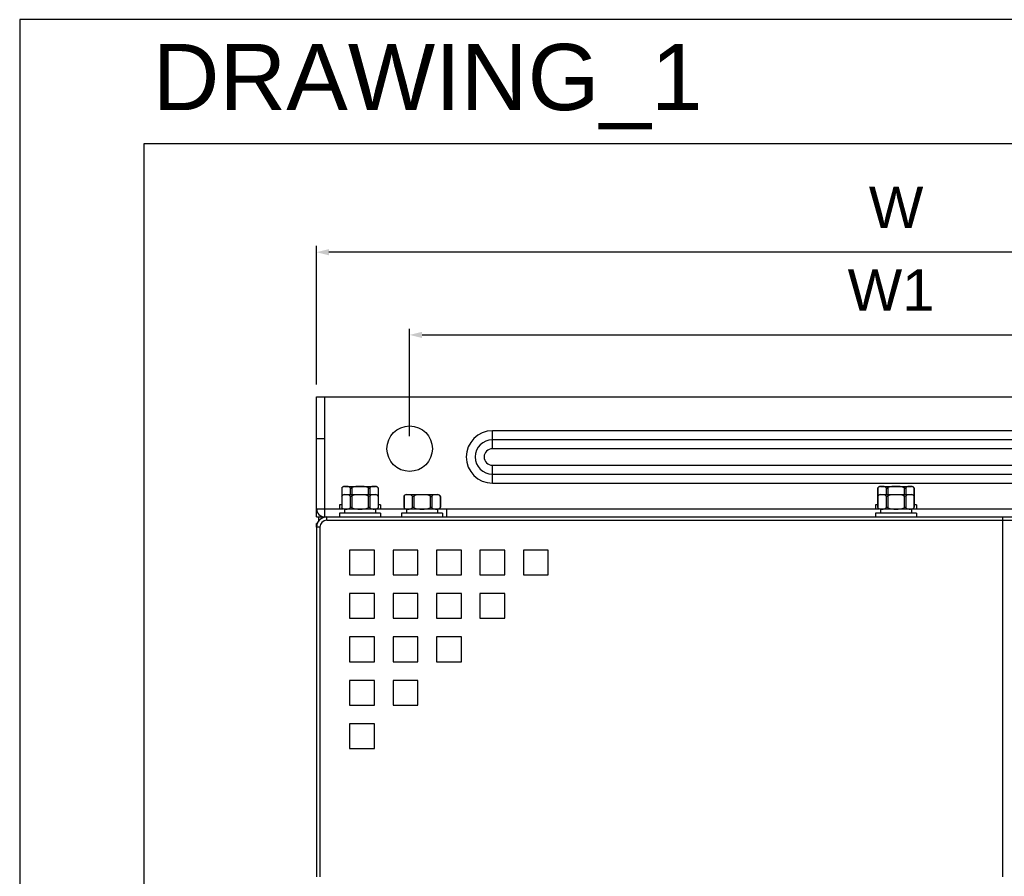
# Model space of a CAD drawing. Header units: millimetres. Extents: x 0 to 1700, y 17 to 1205.
# Tile 30 of 51: x 0 to 238, y 998 to 1205. Entities that reach past the tile are written whole.
import ezdxf
from ezdxf.enums import TextEntityAlignment as Align

# ---------------------------------------------------------------- set-up
doc = ezdxf.new("R2010")
doc.units = ezdxf.units.MM
doc.header["$LTSCALE"] = 77.505185
doc.header["$PDMODE"] = 3
doc.header["$PDSIZE"] = 0.3125
doc.layers.get('0').update_dxf_attribs({"linetype": 'CONTINUOUS'})
doc.layers.get('Defpoints').update_dxf_attribs({"linetype": 'CONTINUOUS'})
doc.layers.add('DF', color=3, linetype='CONTINUOUS')
doc.layers.add('TXT', color=7, linetype='CONTINUOUS')
doc.styles.get("Standard").update_dxf_attribs({"font": 'arial.ttf'})
doc.styles.add('STYLE1', font='arial.ttf')
doc.dimstyles.new('DIMSTYLE_1', dxfattribs={"dimtxt": 10, "dimasz": 3, "dimexe": 1.5, "dimexo": 3, "dimgap": 2.5, "dimtad": 1, "dimdec": 1, "dimzin": 0, "dimdsep": 46, "dimtxsty": 'Standard', "dimblk": '_FILLED', "dimblk1": '_FILLED', "dimblk2": '_FILLED', "dimcen": 0.09, "dimadec": 1, "dimazin": 0, "dimtp": 0.1, "dimtm": 0.1, "dimtfac": 1, "dimtdec": 1, "dimtofl": 0, "dimtmove": 0, "dimatfit": 3, "dimldrblk": '_FILLED', "dimfxl": 1, "dimtolj": 1, "dimtzin": 0, "dimarcsym": 0})

# ---------------------------------------------------------------- blocks, each defined once
blk = doc.blocks.new('_FILLED')
at = {"color": 0, "linetype": 'ByBlock'}
blk.add_solid([(0, 0), (-1, 0.25), (-1, -0.25)], dxfattribs=at)
blk = doc.blocks.new('*D1')
at = {"color": 0, "linetype": 'Continuous', "lineweight": -2, "transparency": 16777216}
for p, q in [((94.22, 1104.78), (94.22, 1130.78)), ((329.22, 1104.78), (329.22, 1130.78)), ((97.22, 1129.28), (326.22, 1129.28))]:
    blk.add_line(p, q, dxfattribs=at)
at = {"layer": 'Defpoints', "color": 0, "linetype": 'Continuous', "transparency": 16777216}
for p in [(329.22, 1129.28), (94.22, 1101.78), (329.22, 1101.78)]:
    blk.add_point(p, dxfattribs=at)
at = {"color": 0, "linetype": 'Continuous', "lineweight": -2, "transparency": 16777216, "xscale": 3, "yscale": 3, "zscale": 3, "rotation": 180}
blk.add_blockref('_FILLED', (94.22, 1129.28), dxfattribs=at)
at = {"color": 0, "linetype": 'Continuous', "lineweight": -2, "transparency": 16777216, "xscale": 3, "yscale": 3, "zscale": 3}
blk.add_blockref('_FILLED', (329.22, 1129.28), dxfattribs=at)
at = {"color": 0, "linetype": 'Continuous', "transparency": 16777216, "insert": (210.53, 1145.12), "char_height": 10, "width": 20.9294, "attachment_point": 2, "line_spacing_factor": 0.9}
blk.add_mtext('\\A1;W1', dxfattribs=at)
blk = doc.blocks.new('*D2')
at = {"color": 0, "linetype": 'Continuous', "lineweight": -2, "transparency": 16777216}
for p, q in [((71.72, 1117.28), (71.72, 1150.78)), ((348.72, 1149.28), (74.72, 1149.28)), ((351.72, 1117.28), (351.72, 1150.78))]:
    blk.add_line(p, q, dxfattribs=at)
at = {"layer": 'Defpoints', "color": 0, "linetype": 'Continuous', "transparency": 16777216}
for p in [(71.72, 1149.28), (71.72, 1114.28), (351.72, 1114.28)]:
    blk.add_point(p, dxfattribs=at)
at = {"color": 0, "linetype": 'Continuous', "lineweight": -2, "transparency": 16777216, "xscale": 3, "yscale": 3, "zscale": 3, "rotation": 180}
blk.add_blockref('_FILLED', (71.72, 1149.28), dxfattribs=at)
at = {"color": 0, "linetype": 'Continuous', "lineweight": -2, "transparency": 16777216, "xscale": 3, "yscale": 3, "zscale": 3}
blk.add_blockref('_FILLED', (351.72, 1149.28), dxfattribs=at)
at = {"color": 0, "linetype": 'Continuous', "transparency": 16777216, "insert": (211.76, 1165.12), "char_height": 10, "width": 13.1599, "attachment_point": 2, "line_spacing_factor": 0.9}
blk.add_mtext('\\A1;W', dxfattribs=at)

msp = doc.modelspace()

# ---------------------------------------------------------------- linework, layer by layer
for p, q in [((840, 1205.48), (0, 1205.48)), ((0, 1205.48), (0, 17.48))]:
    msp.add_line(p, q)
at = {"linetype": 'Continuous'}
for p, q in [((71.72, 1085.28), (71.72, 1114.28)), ((71.72, 1114.28), (351.72, 1114.28)), ((73.72, 1085.28), (73.72, 1114.28)), ((71.72, 1104.28), (73.72, 1104.28)), ((114.22, 1101.78), (114.22, 1106.11)), ((309.22, 1106.11), (114.22, 1106.11)), ((309.22, 1103.95), (114.22, 1103.95)), ((309.22, 1101.78), (114.22, 1101.78)), ((114.22, 1093.45), (114.22, 1097.78)), ((114.22, 1097.78), (309.22, 1097.78)), ((114.22, 1095.62), (309.22, 1095.62)), ((77.8, 1092.26), (77.8, 1090.26)), ((77.87, 1092.36), (77.87, 1090.37)), ((78.47, 1092.68), (85.97, 1092.68)), ((79.83, 1092.36), (79.83, 1090.68)), ((80.26, 1092.36), (80.26, 1090.68)), ((84.19, 1092.36), (84.19, 1090.68)), ((84.62, 1092.36), (84.62, 1090.68)), ((86.58, 1092.36), (86.58, 1090.37)), ((86.65, 1092.26), (86.65, 1090.26)), ((114.22, 1093.45), (309.22, 1093.45)), ((207.3, 1092.26), (207.3, 1090.26)), ((207.37, 1092.36), (207.37, 1090.37)), ((207.97, 1092.68), (215.47, 1092.68)), ((209.33, 1092.36), (209.33, 1090.68)), ((209.76, 1092.36), (209.76, 1090.68)), ((213.69, 1092.36), (213.69, 1090.68)), ((214.12, 1092.36), (214.12, 1090.68)), ((216.08, 1092.36), (216.08, 1090.37)), ((216.15, 1092.26), (216.15, 1090.26)), ((77.8, 1090.26), (77.8, 1087.61)), ((77.87, 1090.36), (77.87, 1087.5)), ((78.47, 1090.68), (85.97, 1090.68)), ((79.83, 1090.36), (79.83, 1087.5)), ((80.26, 1090.36), (80.26, 1087.5)), ((84.19, 1090.36), (84.19, 1087.5)), ((84.62, 1090.36), (84.62, 1087.5)), ((86.58, 1090.36), (86.58, 1087.5)), ((86.65, 1090.26), (86.65, 1087.61)), ((92.8, 1090.26), (92.8, 1087.61)), ((92.87, 1090.36), (92.87, 1087.5)), ((93.47, 1090.68), (100.97, 1090.68)), ((94.83, 1090.36), (94.83, 1087.5)), ((95.26, 1090.36), (95.26, 1087.5)), ((99.19, 1090.36), (99.19, 1087.5)), ((99.62, 1090.36), (99.62, 1087.5)), ((101.58, 1090.36), (101.58, 1087.5)), ((101.65, 1090.26), (101.65, 1087.61)), ((207.3, 1090.26), (207.3, 1087.61)), ((207.37, 1090.36), (207.37, 1087.5)), ((207.97, 1090.68), (215.47, 1090.68)), ((209.33, 1090.36), (209.33, 1087.5)), ((209.76, 1090.36), (209.76, 1087.5)), ((213.69, 1090.36), (213.69, 1087.5)), ((214.12, 1090.36), (214.12, 1087.5)), ((216.08, 1090.36), (216.08, 1087.5)), ((216.15, 1090.26), (216.15, 1087.61)), ((71.72, 1087.28), (78.11, 1087.28)), ((77.27, 1088.23), (77.27, 1087.28)), ((77.8, 1088.23), (77.27, 1088.23)), ((86.34, 1087.28), (93.11, 1087.28)), ((87.17, 1088.23), (86.65, 1088.23)), ((87.17, 1088.23), (87.17, 1087.28)), ((101.34, 1087.28), (207.61, 1087.28)), ((103.22, 1085.28), (103.22, 1087.28)), ((206.77, 1088.23), (206.77, 1087.28)), ((207.3, 1088.23), (206.77, 1088.23)), ((215.84, 1087.28), (322.11, 1087.28)), ((216.67, 1088.23), (216.15, 1088.23)), ((216.67, 1088.23), (216.67, 1087.28)), ((71.72, 1085.28), (72.22, 1085.28)), ((72.22, 1085.28), (72.22, 1084.2)), ((72.22, 1085.28), (74.22, 1085.28)), ((74.22, 1084.48), (74.22, 1085.28)), ((74.22, 1085.28), (349.22, 1085.28)), ((77.27, 1086.23), (77.27, 1085.28)), ((87.17, 1086.23), (77.27, 1086.23)), ((78.47, 1087.18), (78.47, 1086.23)), ((85.97, 1087.18), (78.47, 1087.18)), ((85.97, 1087.18), (85.97, 1086.23)), ((87.17, 1086.23), (87.17, 1085.28)), ((92.27, 1086.23), (92.27, 1085.28)), ((102.17, 1086.23), (92.27, 1086.23)), ((93.47, 1087.18), (93.47, 1086.23)), ((100.97, 1087.18), (93.47, 1087.18)), ((100.97, 1087.18), (100.97, 1086.23)), ((102.17, 1086.23), (102.17, 1085.28)), ((206.77, 1086.23), (206.77, 1085.28)), ((216.67, 1086.23), (206.77, 1086.23)), ((207.97, 1087.18), (207.97, 1086.23)), ((215.47, 1087.18), (207.97, 1087.18)), ((215.47, 1087.18), (215.47, 1086.23)), ((216.67, 1086.23), (216.67, 1085.28)), ((237.5, 1085.28), (237.5, 998.33)), ((71.72, 1082.78), (71.72, 1083.68)), ((71.9, 1083.68), (71.72, 1083.68)), ((71.72, 1082.78), (71.72, 998.3)), ((72.52, 1082.78), (71.72, 1082.78)), ((72.52, 1082.78), (72.52, 998.33)), ((74.22, 1084.48), (349.22, 1084.48)), ((79.72, 1077.28), (79.72, 1071.28)), ((85.72, 1077.28), (79.72, 1077.28)), ((85.72, 1071.28), (85.72, 1077.28)), ((90.22, 1077.28), (90.22, 1071.28)), ((96.22, 1077.28), (90.22, 1077.28)), ((96.22, 1071.28), (96.22, 1077.28)), ((100.72, 1077.28), (100.72, 1071.28)), ((106.72, 1077.28), (100.72, 1077.28)), ((106.72, 1071.28), (106.72, 1077.28)), ((111.22, 1077.28), (111.22, 1071.28)), ((117.22, 1077.28), (111.22, 1077.28)), ((117.22, 1071.28), (117.22, 1077.28)), ((121.72, 1077.28), (121.72, 1071.28)), ((127.72, 1077.28), (121.72, 1077.28)), ((127.72, 1071.28), (127.72, 1077.28)), ((79.72, 1071.28), (85.72, 1071.28)), ((90.22, 1071.28), (96.22, 1071.28)), ((100.72, 1071.28), (106.72, 1071.28)), ((111.22, 1071.28), (117.22, 1071.28)), ((121.72, 1071.28), (127.72, 1071.28)), ((79.72, 1066.78), (79.72, 1060.78)), ((85.72, 1066.78), (79.72, 1066.78)), ((85.72, 1060.78), (85.72, 1066.78)), ((90.22, 1066.78), (90.22, 1060.78)), ((96.22, 1066.78), (90.22, 1066.78)), ((96.22, 1060.78), (96.22, 1066.78)), ((100.72, 1066.78), (100.72, 1060.78)), ((106.72, 1066.78), (100.72, 1066.78)), ((106.72, 1060.78), (106.72, 1066.78)), ((111.22, 1066.78), (111.22, 1060.78)), ((117.22, 1066.78), (111.22, 1066.78)), ((117.22, 1060.78), (117.22, 1066.78)), ((79.72, 1060.78), (85.72, 1060.78)), ((90.22, 1060.78), (96.22, 1060.78)), ((100.72, 1060.78), (106.72, 1060.78)), ((111.22, 1060.78), (117.22, 1060.78)), ((79.72, 1056.28), (79.72, 1050.28)), ((85.72, 1056.28), (79.72, 1056.28)), ((85.72, 1050.28), (85.72, 1056.28)), ((90.22, 1056.28), (90.22, 1050.28)), ((96.22, 1056.28), (90.22, 1056.28)), ((96.22, 1050.28), (96.22, 1056.28)), ((100.72, 1056.28), (100.72, 1050.28)), ((106.72, 1056.28), (100.72, 1056.28)), ((106.72, 1050.28), (106.72, 1056.28)), ((79.72, 1050.28), (85.72, 1050.28)), ((90.22, 1050.28), (96.22, 1050.28)), ((100.72, 1050.28), (106.72, 1050.28)), ((79.72, 1045.78), (79.72, 1039.78)), ((85.72, 1045.78), (79.72, 1045.78)), ((85.72, 1039.78), (85.72, 1045.78)), ((90.22, 1045.78), (90.22, 1039.78)), ((96.22, 1045.78), (90.22, 1045.78)), ((96.22, 1039.78), (96.22, 1045.78)), ((79.72, 1039.78), (85.72, 1039.78)), ((90.22, 1039.78), (96.22, 1039.78)), ((79.72, 1035.28), (79.72, 1029.28)), ((85.72, 1035.28), (79.72, 1035.28)), ((85.72, 1029.28), (85.72, 1035.28)), ((79.72, 1029.28), (85.72, 1029.28))]:
    msp.add_line(p, q, dxfattribs=at)
msp.add_circle((94.22, 1101.78), 5.5, dxfattribs=at)
for centre, radius, start, end in [((114.22, 1099.78), 6.33, 90, 270), ((114.22, 1099.78), 4.17, 90, 270), ((114.22, 1099.78), 2, 90, 270), ((78.47, 1091.93), 0.753, 90, 153.8083), ((78.46, 1091.9), 0.758, 143.9429, 150.9868), ((78.49, 1091.88), 0.79, 141.9612, 143.998), ((85.97, 1091.93), 0.753, 26.1917, 90), ((85.96, 1091.88), 0.79, 36.002, 38.0388), ((85.98, 1091.89), 0.765, 29.0474, 36.0229), ((207.97, 1091.93), 0.753, 90, 153.8083), ((207.96, 1091.9), 0.758, 143.9429, 150.9868), ((207.99, 1091.88), 0.79, 141.9612, 143.998), ((215.47, 1091.93), 0.753, 26.1917, 90), ((215.46, 1091.88), 0.79, 36.002, 38.0388), ((215.48, 1091.89), 0.765, 29.0474, 36.0229), ((78.47, 1089.93), 0.753, 90, 153.8083), ((78.46, 1089.9), 0.758, 143.9429, 150.9868), ((78.49, 1089.88), 0.79, 141.9612, 143.998), ((85.97, 1089.93), 0.753, 26.1917, 90), ((85.96, 1089.88), 0.79, 36.002, 38.0388), ((85.98, 1089.89), 0.765, 29.0474, 36.0229), ((93.47, 1089.93), 0.753, 90, 153.8083), ((93.46, 1089.9), 0.758, 143.9429, 150.9868), ((93.49, 1089.88), 0.79, 141.9612, 143.998), ((100.97, 1089.93), 0.753, 26.1917, 90), ((100.96, 1089.88), 0.79, 36.002, 38.0388), ((100.98, 1089.89), 0.765, 29.0474, 36.0229), ((207.97, 1089.93), 0.753, 90, 153.8083), ((207.96, 1089.9), 0.758, 143.9429, 150.9868), ((207.99, 1089.88), 0.79, 141.9612, 143.998), ((215.47, 1089.93), 0.753, 26.1917, 90), ((215.46, 1089.88), 0.79, 36.002, 38.0388), ((215.48, 1089.89), 0.765, 29.0474, 36.0229), ((73.72, 1087.28), 2, 180, 270), ((78.47, 1087.98), 0.765, 209.0474, 216.0229), ((78.47, 1087.94), 0.753, 206.1917, 270), ((78.49, 1087.99), 0.79, 216.002, 218.0388), ((85.97, 1087.94), 0.753, 270, 333.8083), ((85.96, 1087.99), 0.79, 321.9612, 323.998), ((85.99, 1087.97), 0.758, 323.9429, 330.9868), ((93.47, 1087.98), 0.765, 209.0474, 216.0229), ((93.47, 1087.94), 0.753, 206.1917, 270), ((93.49, 1087.99), 0.79, 216.002, 218.0388), ((100.97, 1087.94), 0.753, 270, 333.8083), ((100.96, 1087.99), 0.79, 321.9612, 323.998), ((100.99, 1087.97), 0.758, 323.9429, 330.9868), ((207.97, 1087.98), 0.765, 209.0474, 216.0229), ((207.97, 1087.94), 0.753, 206.1917, 270), ((207.99, 1087.99), 0.79, 216.002, 218.0388), ((215.47, 1087.94), 0.753, 270, 333.8083), ((215.46, 1087.99), 0.79, 321.9612, 323.998), ((215.49, 1087.97), 0.758, 323.9429, 330.9868), ((74.22, 1082.78), 2.5, 90, 180), ((74.22, 1082.78), 1.7, 90, 180)]:
    msp.add_arc(centre, radius, start, end, dxfattribs=at)
for points, knots in [([(79.83, 1092.36), (79.8, 1092.41), (79.72, 1092.48), (79.56, 1092.58), (79.35, 1092.64), (79.1, 1092.67), (78.85, 1092.67), (78.59, 1092.67), (78.34, 1092.64), (78.13, 1092.58), (77.97, 1092.48), (77.9, 1092.41), (77.87, 1092.36)], [0, 0, 0, 0, 0.074444, 0.140813, 0.263244, 0.381911, 0.499981, 0.618051, 0.736717, 0.859151, 0.925525, 1, 1, 1, 1]), ([(79.83, 1092.36), (79.85, 1092.34), (79.89, 1092.3), (79.95, 1092.27), (80.04, 1092.26), (80.14, 1092.29), (80.22, 1092.34), (80.26, 1092.36)], [0, 0, 0, 0, 0.208472, 0.321372, 0.442334, 0.711025, 1, 1, 1, 1]), ([(84.19, 1092.36), (84.12, 1092.41), (83.96, 1092.48), (83.64, 1092.58), (83.23, 1092.64), (82.73, 1092.67), (82.22, 1092.67), (81.72, 1092.67), (81.22, 1092.64), (80.8, 1092.58), (80.48, 1092.48), (80.33, 1092.41), (80.26, 1092.36)], [0, 0, 0, 0, 0.062447, 0.124945, 0.249903, 0.374936, 0.499985, 0.625033, 0.750067, 0.875027, 0.937531, 1, 1, 1, 1]), ([(84.19, 1092.36), (84.23, 1092.34), (84.3, 1092.29), (84.41, 1092.26), (84.49, 1092.27), (84.56, 1092.3), (84.6, 1092.34), (84.62, 1092.36)], [0, 0, 0, 0, 0.288975, 0.557666, 0.678628, 0.791528, 1, 1, 1, 1]), ([(86.58, 1092.36), (86.55, 1092.41), (86.48, 1092.48), (86.32, 1092.58), (86.11, 1092.64), (85.85, 1092.67), (85.6, 1092.67), (85.35, 1092.67), (85.1, 1092.64), (84.88, 1092.58), (84.72, 1092.48), (84.65, 1092.41), (84.62, 1092.36)], [0, 0, 0, 0, 0.074469, 0.140842, 0.263272, 0.381934, 0.5, 0.618066, 0.736729, 0.859159, 0.925532, 1, 1, 1, 1]), ([(209.33, 1092.36), (209.3, 1092.41), (209.22, 1092.48), (209.06, 1092.58), (208.85, 1092.64), (208.6, 1092.67), (208.35, 1092.67), (208.09, 1092.67), (207.84, 1092.64), (207.63, 1092.58), (207.47, 1092.48), (207.4, 1092.41), (207.37, 1092.36)], [0, 0, 0, 0, 0.074444, 0.140813, 0.263244, 0.381911, 0.499981, 0.618051, 0.736717, 0.859151, 0.925525, 1, 1, 1, 1]), ([(209.33, 1092.36), (209.35, 1092.34), (209.39, 1092.3), (209.45, 1092.27), (209.54, 1092.26), (209.64, 1092.29), (209.72, 1092.34), (209.76, 1092.36)], [0, 0, 0, 0, 0.208472, 0.321372, 0.442334, 0.711025, 1, 1, 1, 1]), ([(213.69, 1092.36), (213.62, 1092.41), (213.46, 1092.48), (213.14, 1092.58), (212.73, 1092.64), (212.23, 1092.67), (211.72, 1092.67), (211.22, 1092.67), (210.72, 1092.64), (210.3, 1092.58), (209.98, 1092.48), (209.83, 1092.41), (209.76, 1092.36)], [0, 0, 0, 0, 0.062447, 0.124945, 0.249903, 0.374936, 0.499985, 0.625033, 0.750067, 0.875027, 0.937531, 1, 1, 1, 1]), ([(213.69, 1092.36), (213.73, 1092.34), (213.8, 1092.29), (213.91, 1092.26), (213.99, 1092.27), (214.06, 1092.3), (214.1, 1092.34), (214.12, 1092.36)], [0, 0, 0, 0, 0.288975, 0.557666, 0.678628, 0.791528, 1, 1, 1, 1]), ([(216.08, 1092.36), (216.05, 1092.41), (215.98, 1092.48), (215.82, 1092.58), (215.61, 1092.64), (215.35, 1092.67), (215.1, 1092.67), (214.85, 1092.67), (214.6, 1092.64), (214.38, 1092.58), (214.22, 1092.48), (214.15, 1092.41), (214.12, 1092.36)], [0, 0, 0, 0, 0.074469, 0.140842, 0.263272, 0.381934, 0.5, 0.618066, 0.736729, 0.859159, 0.925532, 1, 1, 1, 1]), ([(79.83, 1090.36), (79.8, 1090.41), (79.72, 1090.48), (79.56, 1090.58), (79.35, 1090.64), (79.1, 1090.67), (78.85, 1090.67), (78.59, 1090.67), (78.34, 1090.64), (78.13, 1090.58), (77.97, 1090.48), (77.9, 1090.41), (77.87, 1090.36)], [0, 0, 0, 0, 0.074444, 0.140813, 0.263244, 0.381911, 0.499981, 0.618051, 0.736717, 0.859151, 0.925525, 1, 1, 1, 1]), ([(79.83, 1090.36), (79.85, 1090.34), (79.89, 1090.3), (79.95, 1090.27), (80.04, 1090.26), (80.14, 1090.29), (80.22, 1090.34), (80.26, 1090.36)], [0, 0, 0, 0, 0.208472, 0.321372, 0.442334, 0.711025, 1, 1, 1, 1]), ([(84.19, 1090.36), (84.12, 1090.41), (83.96, 1090.48), (83.64, 1090.58), (83.23, 1090.64), (82.73, 1090.67), (82.22, 1090.67), (81.72, 1090.67), (81.22, 1090.64), (80.8, 1090.58), (80.48, 1090.48), (80.33, 1090.41), (80.26, 1090.36)], [0, 0, 0, 0, 0.062447, 0.124945, 0.249903, 0.374936, 0.499985, 0.625033, 0.750067, 0.875027, 0.937531, 1, 1, 1, 1]), ([(84.19, 1090.36), (84.23, 1090.34), (84.3, 1090.29), (84.41, 1090.26), (84.49, 1090.27), (84.56, 1090.3), (84.6, 1090.34), (84.62, 1090.36)], [0, 0, 0, 0, 0.288975, 0.557666, 0.678628, 0.791528, 1, 1, 1, 1]), ([(86.58, 1090.36), (86.55, 1090.41), (86.48, 1090.48), (86.32, 1090.58), (86.11, 1090.64), (85.85, 1090.67), (85.6, 1090.67), (85.35, 1090.67), (85.1, 1090.64), (84.88, 1090.58), (84.72, 1090.48), (84.65, 1090.41), (84.62, 1090.36)], [0, 0, 0, 0, 0.074469, 0.140842, 0.263272, 0.381934, 0.5, 0.618066, 0.736729, 0.859159, 0.925532, 1, 1, 1, 1]), ([(94.83, 1090.36), (94.8, 1090.41), (94.72, 1090.48), (94.56, 1090.58), (94.35, 1090.64), (94.1, 1090.67), (93.85, 1090.67), (93.59, 1090.67), (93.34, 1090.64), (93.13, 1090.58), (92.97, 1090.48), (92.9, 1090.41), (92.87, 1090.36)], [0, 0, 0, 0, 0.074444, 0.140813, 0.263244, 0.381911, 0.499981, 0.618051, 0.736717, 0.859151, 0.925525, 1, 1, 1, 1]), ([(94.83, 1090.36), (94.85, 1090.34), (94.89, 1090.3), (94.95, 1090.27), (95.04, 1090.26), (95.14, 1090.29), (95.22, 1090.34), (95.26, 1090.36)], [0, 0, 0, 0, 0.208472, 0.321372, 0.442334, 0.711025, 1, 1, 1, 1]), ([(99.19, 1090.36), (99.12, 1090.41), (98.96, 1090.48), (98.64, 1090.58), (98.23, 1090.64), (97.73, 1090.67), (97.22, 1090.67), (96.72, 1090.67), (96.22, 1090.64), (95.8, 1090.58), (95.48, 1090.48), (95.33, 1090.41), (95.26, 1090.36)], [0, 0, 0, 0, 0.062447, 0.124945, 0.249903, 0.374936, 0.499985, 0.625033, 0.750067, 0.875027, 0.937531, 1, 1, 1, 1]), ([(99.19, 1090.36), (99.23, 1090.34), (99.3, 1090.29), (99.41, 1090.26), (99.49, 1090.27), (99.56, 1090.3), (99.6, 1090.34), (99.62, 1090.36)], [0, 0, 0, 0, 0.288975, 0.557666, 0.678628, 0.791528, 1, 1, 1, 1]), ([(101.58, 1090.36), (101.55, 1090.41), (101.48, 1090.48), (101.32, 1090.58), (101.11, 1090.64), (100.85, 1090.67), (100.6, 1090.67), (100.35, 1090.67), (100.1, 1090.64), (99.88, 1090.58), (99.72, 1090.48), (99.65, 1090.41), (99.62, 1090.36)], [0, 0, 0, 0, 0.074469, 0.140842, 0.263272, 0.381934, 0.5, 0.618066, 0.736729, 0.859159, 0.925532, 1, 1, 1, 1]), ([(209.33, 1090.36), (209.3, 1090.41), (209.22, 1090.48), (209.06, 1090.58), (208.85, 1090.64), (208.6, 1090.67), (208.35, 1090.67), (208.09, 1090.67), (207.84, 1090.64), (207.63, 1090.58), (207.47, 1090.48), (207.4, 1090.41), (207.37, 1090.36)], [0, 0, 0, 0, 0.074444, 0.140813, 0.263244, 0.381911, 0.499981, 0.618051, 0.736717, 0.859151, 0.925525, 1, 1, 1, 1]), ([(209.33, 1090.36), (209.35, 1090.34), (209.39, 1090.3), (209.45, 1090.27), (209.54, 1090.26), (209.64, 1090.29), (209.72, 1090.34), (209.76, 1090.36)], [0, 0, 0, 0, 0.208472, 0.321372, 0.442334, 0.711025, 1, 1, 1, 1]), ([(213.69, 1090.36), (213.62, 1090.41), (213.46, 1090.48), (213.14, 1090.58), (212.73, 1090.64), (212.23, 1090.67), (211.72, 1090.67), (211.22, 1090.67), (210.72, 1090.64), (210.3, 1090.58), (209.98, 1090.48), (209.83, 1090.41), (209.76, 1090.36)], [0, 0, 0, 0, 0.062447, 0.124945, 0.249903, 0.374936, 0.499985, 0.625033, 0.750067, 0.875027, 0.937531, 1, 1, 1, 1]), ([(213.69, 1090.36), (213.73, 1090.34), (213.8, 1090.29), (213.91, 1090.26), (213.99, 1090.27), (214.06, 1090.3), (214.1, 1090.34), (214.12, 1090.36)], [0, 0, 0, 0, 0.288975, 0.557666, 0.678628, 0.791528, 1, 1, 1, 1]), ([(216.08, 1090.36), (216.05, 1090.41), (215.98, 1090.48), (215.82, 1090.58), (215.61, 1090.64), (215.35, 1090.67), (215.1, 1090.67), (214.85, 1090.67), (214.6, 1090.64), (214.38, 1090.58), (214.22, 1090.48), (214.15, 1090.41), (214.12, 1090.36)], [0, 0, 0, 0, 0.074469, 0.140842, 0.263272, 0.381934, 0.5, 0.618066, 0.736729, 0.859159, 0.925532, 1, 1, 1, 1]), ([(77.87, 1087.5), (77.9, 1087.46), (77.97, 1087.39), (78.13, 1087.29), (78.34, 1087.23), (78.59, 1087.2), (78.85, 1087.2), (79.1, 1087.2), (79.35, 1087.23), (79.56, 1087.29), (79.72, 1087.39), (79.8, 1087.46), (79.83, 1087.5)], [0, 0, 0, 0, 0.074452, 0.140825, 0.263261, 0.381932, 0.500005, 0.618079, 0.736749, 0.859184, 0.925555, 1, 1, 1, 1]), ([(80.26, 1087.5), (80.22, 1087.53), (80.14, 1087.58), (80.04, 1087.61), (79.95, 1087.6), (79.89, 1087.57), (79.85, 1087.53), (79.83, 1087.5)], [0, 0, 0, 0, 0.288975, 0.557666, 0.678628, 0.791528, 1, 1, 1, 1]), ([(80.26, 1087.5), (80.33, 1087.46), (80.48, 1087.39), (80.8, 1087.29), (81.22, 1087.23), (81.72, 1087.2), (82.22, 1087.2), (82.73, 1087.2), (83.23, 1087.23), (83.64, 1087.29), (83.96, 1087.39), (84.12, 1087.46), (84.19, 1087.5)], [0, 0, 0, 0, 0.062447, 0.124945, 0.249903, 0.374937, 0.499986, 0.625034, 0.750068, 0.875028, 0.937532, 1, 1, 1, 1]), ([(84.62, 1087.5), (84.6, 1087.53), (84.56, 1087.57), (84.49, 1087.6), (84.41, 1087.61), (84.3, 1087.58), (84.23, 1087.53), (84.19, 1087.5)], [0, 0, 0, 0, 0.208472, 0.321372, 0.442334, 0.711025, 1, 1, 1, 1]), ([(84.62, 1087.5), (84.66, 1087.45), (84.76, 1087.36), (84.93, 1087.28), (85.1, 1087.23), (85.32, 1087.2), (85.6, 1087.2), (85.82, 1087.2), (85.93, 1087.21)], [0, 0, 0, 0, 0.147641, 0.27747, 0.400425, 0.521006, 0.760506, 1, 1, 1, 1]), ([(85.93, 1087.21), (85.99, 1087.22), (86.1, 1087.23), (86.27, 1087.28), (86.44, 1087.36), (86.54, 1087.45), (86.58, 1087.5)], [0, 0, 0, 0, 0.231486, 0.467478, 0.716617, 1, 1, 1, 1]), ([(92.87, 1087.5), (92.9, 1087.46), (92.97, 1087.39), (93.13, 1087.29), (93.34, 1087.23), (93.59, 1087.2), (93.85, 1087.2), (94.1, 1087.2), (94.35, 1087.23), (94.56, 1087.29), (94.72, 1087.39), (94.8, 1087.46), (94.83, 1087.5)], [0, 0, 0, 0, 0.074452, 0.140825, 0.263261, 0.381932, 0.500005, 0.618079, 0.736749, 0.859184, 0.925555, 1, 1, 1, 1]), ([(95.26, 1087.5), (95.22, 1087.53), (95.14, 1087.58), (95.04, 1087.61), (94.95, 1087.6), (94.89, 1087.57), (94.85, 1087.53), (94.83, 1087.5)], [0, 0, 0, 0, 0.288975, 0.557666, 0.678628, 0.791528, 1, 1, 1, 1]), ([(95.26, 1087.5), (95.33, 1087.46), (95.48, 1087.39), (95.8, 1087.29), (96.22, 1087.23), (96.72, 1087.2), (97.22, 1087.2), (97.73, 1087.2), (98.23, 1087.23), (98.64, 1087.29), (98.96, 1087.39), (99.12, 1087.46), (99.19, 1087.5)], [0, 0, 0, 0, 0.062447, 0.124945, 0.249903, 0.374937, 0.499986, 0.625034, 0.750068, 0.875028, 0.937532, 1, 1, 1, 1]), ([(99.62, 1087.5), (99.6, 1087.53), (99.56, 1087.57), (99.49, 1087.6), (99.41, 1087.61), (99.3, 1087.58), (99.23, 1087.53), (99.19, 1087.5)], [0, 0, 0, 0, 0.208472, 0.321372, 0.442334, 0.711025, 1, 1, 1, 1]), ([(99.62, 1087.5), (99.66, 1087.45), (99.76, 1087.36), (99.93, 1087.28), (100.1, 1087.23), (100.32, 1087.2), (100.6, 1087.2), (100.82, 1087.2), (100.93, 1087.21)], [0, 0, 0, 0, 0.147641, 0.27747, 0.400425, 0.521006, 0.760506, 1, 1, 1, 1]), ([(100.93, 1087.21), (100.99, 1087.22), (101.1, 1087.23), (101.27, 1087.28), (101.44, 1087.36), (101.54, 1087.45), (101.58, 1087.5)], [0, 0, 0, 0, 0.231486, 0.467478, 0.716617, 1, 1, 1, 1]), ([(207.37, 1087.5), (207.4, 1087.46), (207.47, 1087.39), (207.63, 1087.29), (207.84, 1087.23), (208.09, 1087.2), (208.35, 1087.2), (208.6, 1087.2), (208.85, 1087.23), (209.06, 1087.29), (209.22, 1087.39), (209.3, 1087.46), (209.33, 1087.5)], [0, 0, 0, 0, 0.074452, 0.140825, 0.263261, 0.381932, 0.500005, 0.618079, 0.736749, 0.859184, 0.925555, 1, 1, 1, 1]), ([(209.76, 1087.5), (209.72, 1087.53), (209.64, 1087.58), (209.54, 1087.61), (209.45, 1087.6), (209.39, 1087.57), (209.35, 1087.53), (209.33, 1087.5)], [0, 0, 0, 0, 0.288975, 0.557666, 0.678628, 0.791528, 1, 1, 1, 1]), ([(209.76, 1087.5), (209.83, 1087.46), (209.98, 1087.39), (210.3, 1087.29), (210.72, 1087.23), (211.22, 1087.2), (211.72, 1087.2), (212.23, 1087.2), (212.73, 1087.23), (213.14, 1087.29), (213.46, 1087.39), (213.62, 1087.46), (213.69, 1087.5)], [0, 0, 0, 0, 0.062447, 0.124945, 0.249903, 0.374937, 0.499986, 0.625034, 0.750068, 0.875028, 0.937532, 1, 1, 1, 1]), ([(214.12, 1087.5), (214.1, 1087.53), (214.06, 1087.57), (213.99, 1087.6), (213.91, 1087.61), (213.8, 1087.58), (213.73, 1087.53), (213.69, 1087.5)], [0, 0, 0, 0, 0.208472, 0.321372, 0.442334, 0.711025, 1, 1, 1, 1]), ([(214.12, 1087.5), (214.16, 1087.45), (214.26, 1087.36), (214.43, 1087.28), (214.6, 1087.23), (214.82, 1087.2), (215.1, 1087.2), (215.32, 1087.2), (215.43, 1087.21)], [0, 0, 0, 0, 0.147641, 0.27747, 0.400425, 0.521006, 0.760506, 1, 1, 1, 1]), ([(215.43, 1087.21), (215.49, 1087.22), (215.6, 1087.23), (215.77, 1087.28), (215.94, 1087.36), (216.04, 1087.45), (216.08, 1087.5)], [0, 0, 0, 0, 0.231486, 0.467478, 0.716617, 1, 1, 1, 1])]:
    msp.add_open_spline(points, degree=3, knots=knots, dxfattribs=at)
at = {"layer": 'DF'}
for p, q in [((30, 1175.48), (30, 47.48)), ((810, 1175.48), (30, 1175.48))]:
    msp.add_line(p, q, dxfattribs=at)

# ---------------------------------------------------------------- texts
at = {"layer": 'TXT', "style": 'STYLE1'}
msp.add_text('DRAWING_1', height=16, dxfattribs=at).set_placement((98.55, 1183.61), align=Align.CENTER)

# ---------------------------------------------------------------- dimensions: what is measured, and where the dimension line sits
at = {"linetype": 'Continuous'}
dim = msp.add_linear_dim(base=(71.72, 1149.28), p1=(351.72, 1114.28), p2=(71.72, 1114.28), angle=180, text='W', dimstyle='DIMSTYLE_1', dxfattribs=at)
dim.commit()
dim.dimension.update_dxf_attribs({"geometry": '*D2', "text_midpoint": (211.76, 1149.28), "dimtype": 160})
dim = msp.add_linear_dim(base=(329.22, 1129.28), p1=(94.22, 1101.78), p2=(329.22, 1101.78), text='W1', dimstyle='DIMSTYLE_1', dxfattribs=at)
dim.commit()
dim.dimension.update_dxf_attribs({"geometry": '*D1', "text_midpoint": (210.53, 1129.28), "dimtype": 160})

doc.saveas('drawing.dxf')
